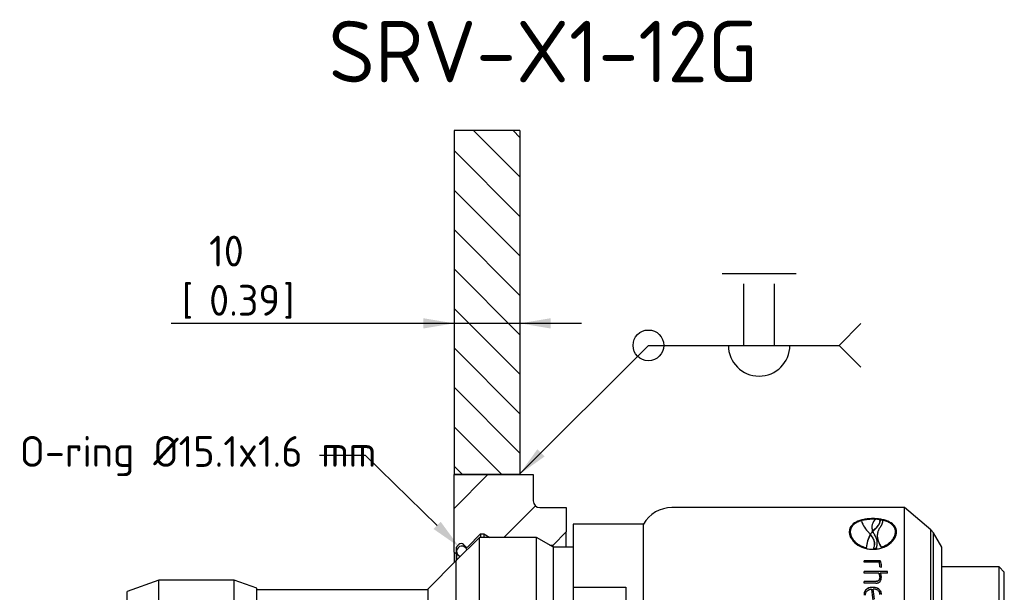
# Paper-space layout 'Sheet1' of a CAD drawing. Header units: millimetres. Extents: x 0 to 296, y -83 to 181.
# Tile 3 of 4: x 13 to 125, y 116 to 181. Entities that reach past the tile are written whole.
import ezdxf
from ezdxf import colors
from ezdxf.entities.mleader import LeaderData, LeaderLine
from ezdxf.enums import TextEntityAlignment as Align
from ezdxf.math import Vec2, Vec3

# ---------------------------------------------------------------- set-up
doc = ezdxf.new("R2010")
doc.units = ezdxf.units.MM
for name, color, linetype in [('Default', 7, 'Continuous'), ('G0.5-ORING', 7, 'Continuous'), ('HAW-12G-OTK_GEN-', 7, 'Continuous'), ('SRV-X1-12G', 7, 'Continuous'), ('TANKWALL', 7, 'Continuous')]:
    doc.layers.add(name, color=color, linetype=linetype)
doc.styles.add('SEACAD_Solid_Edge_ISO', font='seiso.ttf')
doc.dimstyles.new('Rheonics_Publish', dxfattribs={"dimtxt": 3.5, "dimasz": 3.5, "dimexe": 1.75, "dimexo": 0, "dimgap": 0.875, "dimtad": 1, "dimdec": 1, "dimlfac": 0.5, "dimdsep": 46, "dimtxsty": 'SEACAD_Solid_Edge_ISO', "dimblk1": '_SE_FILLED', "dimblk2": '_SE_FILLED', "dimsah": 1, "dimcen": 1.75, "dimazin": 0, "dimtfac": 0.5, "dimtdec": 3, "dimtmove": 0, "dimatfit": 3, "dimfxl": 1, "dimarcsym": 0})

# ---------------------------------------------------------------- blocks, each defined once
blk = doc.blocks.new('SE21')
at = {"layer": 'G0.5-ORING', "linetype": 'Continuous'}
h = blk.add_hatch(dxfattribs=at)
h.set_pattern_fill('LINE', scale=2, angle=135, style=0)
edge = h.paths.add_edge_path()
edge.add_arc((63.59, 120.68), 0.6, 16.4672, 39.5791)
edge.add_arc((63.59, 120.68), 0.6, 39.5791, 70.8038)
edge.add_arc((63.59, 120.68), 0.6, 70.8038, 90)
edge.add_arc((63.59, 120.68), 0.6, 90, 123.7162)
edge.add_arc((63.59, 120.68), 0.6, 123.7162, 155.3172)
edge.add_arc((63.59, 120.68), 0.6, 155.3172, 180)
edge.add_arc((63.59, 120.68), 0.6, 180, 253.5328)
edge.add_line((63.42, 120.1), (63.79, 120.47))
edge.add_line((63.79, 120.47), (64.05, 120.73))
edge.add_line((64.05, 120.73), (64.16, 120.85))
at = {"layer": 'HAW-12G-OTK_GEN-', "linetype": 'Continuous'}
h = blk.add_hatch(dxfattribs=at)
h.set_pattern_fill('LINE', scale=2, angle=45, style=0)
edge = h.paths.add_edge_path()
edge.add_line((73.98, 121.4), (75.48, 122.9))
edge.add_line((75.48, 122.9), (75.48, 125.67))
edge.add_line((75.48, 125.67), (72.46, 125.67))
edge.add_arc((72.46, 126.42), 0.75, 180, 270, ccw=False)
edge.add_line((71.71, 126.42), (71.71, 129.42))
edge.add_line((71.71, 129.42), (70.21, 129.42))
edge.add_line((70.21, 129.42), (62.71, 129.42))
edge.add_line((62.71, 129.42), (62.71, 120.6))
edge.add_arc((62.82, 120.6), 0.113, 180, 360)
edge.add_line((62.93, 120.6), (62.93, 120.98))
edge.add_arc((63.31, 120.98), 0.375, 135, 180, ccw=False)
edge.add_line((63.04, 121.25), (63.26, 121.46))
edge.add_arc((63.52, 121.2), 0.375, 45, 135, ccw=False)
edge.add_line((63.79, 121.46), (64.05, 121.2))
edge.add_arc((64.16, 121.3), 0.15, 225, 315)
edge.add_line((64.26, 121.2), (65.73, 122.67))
edge.add_line((65.73, 122.67), (66.11, 122.67))
edge.add_line((66.11, 122.67), (66.79, 122.27))
edge.add_line((66.79, 122.27), (72.09, 122.27))
edge.add_line((72.09, 122.27), (73.6, 121.4))
edge.add_line((73.6, 121.4), (73.98, 121.4))
at = {"layer": 'TANKWALL', "linetype": 'Continuous'}
h = blk.add_hatch(dxfattribs=at)
h.set_pattern_fill('LINE', angle=135, style=0)
h.paths.add_polyline_path([(70.21, 168.56), (62.71, 168.56), (62.71, 129.42), (70.21, 129.42)])
at = {"layer": 'G0.5-ORING', "color": 7, "linetype": 'Continuous'}
blk.add_line((62.99, 120.68), (62.99, 119.67), dxfattribs=at)
blk.add_arc((63.59, 120.68), 0.6, 16.4672, 253.5328, dxfattribs=at)
at = {"layer": 'HAW-12G-OTK_GEN-', "color": 7, "linetype": 'Continuous'}
for p, q in [((62.71, 129.42), (71.71, 129.42)), ((62.71, 120.6), (62.71, 129.42)), ((71.71, 129.42), (71.71, 126.42)), ((72.46, 125.67), (75.48, 125.67)), ((75.48, 125.67), (75.48, 122.9)), ((64.26, 121.2), (65.73, 122.67)), ((65.73, 122.67), (65.73, 122.27)), ((65.73, 122.67), (66.11, 122.67)), ((66.11, 122.67), (66.11, 122.27)), ((66.11, 122.67), (66.79, 122.27)), ((73.98, 121.4), (75.48, 122.9)), ((75.48, 121.17), (75.48, 122.9)), ((63.04, 121.25), (63.26, 121.46)), ((63.79, 121.46), (64.05, 121.2)), ((73.6, 121.4), (73.98, 121.4)), ((73.98, 121.18), (73.98, 121.4)), ((62.71, 120.6), (62.71, 119.4)), ((62.93, 120.98), (62.93, 120.6)), ((62.93, 120.6), (62.93, 119.62))]:
    blk.add_line(p, q, dxfattribs=at)
for centre, radius, start, end in [((72.46, 126.42), 0.75, 180, 270), ((63.31, 120.98), 0.375, 135, 180), ((63.52, 121.2), 0.375, 45, 135), ((64.16, 121.3), 0.15, 225, 315), ((62.82, 120.6), 0.113, 180, 0)]:
    blk.add_arc(centre, radius, start, end, dxfattribs=at)
at = {"layer": 'SRV-X1-12G', "color": 7, "linetype": 'Continuous'}
for p, q in [((113.98, 125.67), (87.51, 125.67)), ((113.98, 103.17), (113.98, 125.67)), ((116.98, 123.15), (113.98, 125.67)), ((110.38, 124.34), (110.38, 124.41)), ((76.26, 123.79), (76.26, 116.6)), ((84.26, 123.79), (76.26, 123.79)), ((84.26, 105.04), (84.26, 123.79)), ((110.27, 123.5), (110.27, 123.45)), ((111.19, 124.06), (111.2, 124.16)), ((111.47, 124.17), (111.47, 124.24)), ((65.59, 122.27), (62.94, 119.63)), ((65.59, 106.56), (65.59, 122.27)), ((72.09, 122.27), (65.59, 122.27)), ((72.09, 106.56), (72.09, 122.27)), ((74.01, 121.17), (72.09, 122.27)), ((107.81, 122.85), (107.81, 122.9)), ((110.09, 122.63), (110.09, 122.61)), ((110.09, 122.57), (110.1, 122.62)), ((110.09, 122.55), (110.09, 122.61)), ((110.35, 122.97), (110.36, 122.99)), ((110.37, 122.94), (110.37, 122.99)), ((110.37, 122.99), (110.37, 122.95)), ((110.56, 123.13), (110.56, 123.18)), ((110.88, 122.49), (110.88, 122.44)), ((112.96, 122.85), (112.96, 122.9)), ((116.98, 105.68), (116.98, 123.15)), ((117.27, 122.8), (116.98, 123.15)), ((117.27, 106.03), (117.27, 122.8)), ((118.22, 121.17), (117.27, 122.8)), ((74.01, 107.67), (74.01, 121.17)), ((76.26, 121.17), (74.01, 121.17)), ((109.64, 121.05), (109.64, 121.1)), ((110.87, 121.48), (110.87, 121.54)), ((111.37, 121.12), (111.37, 121.17)), ((118.22, 107.67), (118.22, 121.17)), ((110.47, 120.95), (110.47, 121.01)), ((110.76, 120.97), (110.76, 121.03)), ((62.94, 119.63), (59.75, 116.44)), ((62.94, 109.2), (62.94, 119.63)), ((62.94, 109.2), (62.94, 119.63)), ((62.94, 119.63), (62.94, 119.63)), ((111.22, 119.62), (109.4, 119.62)), ((109.4, 119.44), (109.4, 119.62)), ((111.22, 119.59), (109.4, 119.59)), ((111.1, 119.44), (109.4, 119.44)), ((111.16, 118.92), (111.34, 118.88)), ((111.17, 119.02), (111.17, 119.05)), ((111.22, 119.59), (111.22, 119.62)), ((124.74, 118.92), (118.22, 118.92)), ((124.74, 109.92), (124.74, 118.92)), ((125.34, 118.32), (124.74, 118.92)), ((109.4, 118.21), (109.4, 118.4)), ((112.03, 118.4), (109.4, 118.4)), ((112.03, 118.38), (109.4, 118.38)), ((111.04, 118.21), (109.4, 118.21)), ((111.17, 117.75), (111.17, 117.78)), ((112.03, 118.21), (111.22, 118.21)), ((111.22, 118.18), (111.22, 118.21)), ((112.03, 118.21), (112.03, 118.4)), ((125.34, 110.52), (125.34, 118.32)), ((29.1, 117.42), (25.49, 116.1)), ((29.1, 111.41), (29.1, 117.42)), ((37.67, 117.42), (29.1, 117.42)), ((37.67, 111.41), (37.67, 117.42)), ((40.25, 116.48), (37.67, 117.42)), ((76.26, 116.6), (82.26, 116.6)), ((76.26, 116.6), (76.26, 111.35)), ((82.26, 116.6), (82.26, 111.35)), ((109.4, 117.06), (109.4, 117.27)), ((110.71, 117.27), (109.4, 117.27)), ((110.71, 117.25), (109.4, 117.25)), ((110.72, 117.06), (109.4, 117.06)), ((110.36, 116.58), (110.36, 116.59)), ((110.71, 117.25), (110.71, 117.27)), ((25.49, 112.73), (25.49, 116.1)), ((40.25, 112.35), (40.25, 116.48)), ((59.75, 116.3), (40.25, 116.3)), ((59.75, 112.39), (59.75, 116.44))]:
    blk.add_line(p, q, dxfattribs=at)
for centre, radius, start, end in [((87.51, 121.92), 3.75, 90, 150), ((112.22, 125.19), 3.31, 197.7423, 226.5065), ((111.46, 123.43), 1.19, 129.3533, 201.8619), ((111.45, 123.37), 1.18, 176.3503, 200.5132), ((110.41, 119.27), 5.08, 81.2844, 86.6873), ((112.96, 120.93), 3.33, 149.6497, 177.0474), ((112.94, 120.88), 3.31, 149.5392, 176.9468), ((107.46, 120.33), 3.49, 41.2184, 44.6864), ((112.45, 121.15), 2.78, 139.0587, 147.911), ((112.47, 121.16), 2.79, 133.3983, 138.8618), ((112.47, 121.1), 2.79, 133.3913, 138.8609), ((112.25, 123.67), 2.01, 201.1098, 212.9054), ((109.24, 121.62), 1.63, 338.8649, 36.0131), ((109.24, 121.56), 1.63, 338.835, 357.002), ((110.38, 124.12), 3.11, 271.548, 276.9241), ((110.38, 124.06), 3.1, 271.5504, 276.9347), ((110.22, 119.07), 0.948, 359.0671, 22.8615), ((110.42, 119.05), 0.747, 350.2577, 0.2364), ((110.43, 119.02), 0.737, 352.4828, 0.2376), ((110.02, 119.05), 1.33, 359.3063, 25.6395), ((110.06, 119.02), 1.29, 359.0057, 26.1023), ((110.33, 117.77), 0.839, 0.6236, 31.5557), ((110.5, 117.77), 0.847, 358.9484, 31.4146), ((110.39, 117.71), 0.953, 0.9904, 29.5724), ((-533.2, 19.69), 650.67, 8.42863, 8.54695), ((-500.01, 26.76), 616.96, 8.24706, 8.35418), ((-492.07, 27.32), 609.02, 8.30164, 8.40945)]:
    blk.add_arc(centre, radius, start, end, dxfattribs=at)
for points, knots in [([(110.38, 124.41), (110.26, 124.41), (110.18, 124.41), (110.1, 124.4), (110.08, 124.4), (110.03, 124.4), (110.01, 124.4), (109.95, 124.39), (109.9, 124.39), (109.68, 124.37), (109.51, 124.35), (109.03, 124.25), (108.73, 124.15), (108.23, 123.89), (108.03, 123.73), (107.83, 123.45), (107.78, 123.35), (107.73, 123.18), (107.71, 123.13), (107.71, 123.06), (107.7, 123.05), (107.7, 123.03), (107.7, 123.02), (107.7, 122.98), (107.7, 122.94), (107.69, 122.9)], [0, 0, 0, 0, 0.0625, 0.0625, 0.078125, 0.078125, 0.09375, 0.09375, 0.125, 0.125, 0.25, 0.25, 0.5, 0.5, 0.75, 0.75, 0.875, 0.875, 0.9375, 0.9375, 0.953125, 0.953125, 0.96875, 0.96875, 1, 1, 1, 1]), ([(113.07, 122.9), (113.07, 122.98), (113.06, 123.04), (113.06, 123.08), (113.05, 123.1), (113.05, 123.13), (113.04, 123.14), (113.03, 123.18), (113.03, 123.21), (112.98, 123.35), (112.93, 123.45), (112.73, 123.73), (112.53, 123.89), (112.03, 124.15), (111.74, 124.25), (111.25, 124.35), (111.08, 124.37), (110.82, 124.39), (110.73, 124.4), (110.62, 124.4), (110.61, 124.4), (110.58, 124.41), (110.56, 124.41), (110.49, 124.41), (110.44, 124.41), (110.38, 124.41)], [0, 0, 0, 0, 0.0625, 0.0625, 0.078125, 0.078125, 0.09375, 0.09375, 0.125, 0.125, 0.25, 0.25, 0.5, 0.5, 0.75, 0.75, 0.875, 0.875, 0.9375, 0.9375, 0.953125, 0.953125, 0.96875, 0.96875, 1, 1, 1, 1]), ([(108.99, 124.16), (108.98, 124.16), (108.92, 124.14), (108.82, 124.11), (108.71, 124.06), (108.59, 124.01), (108.45, 123.94), (108.28, 123.85), (108.11, 123.72), (107.96, 123.57), (107.85, 123.41), (107.77, 123.24), (107.71, 123.05), (107.7, 122.92), (107.69, 122.85)], [0.3475577, 0.3475577, 0.3475577, 0.3475577, 0.3593861, 0.3941969, 0.4292428, 0.4646327, 0.5004722, 0.5718443, 0.6417228, 0.710999, 0.7805876, 0.8513908, 0.924266, 1, 1, 1, 1]), ([(109.07, 124.18), (109.02, 124.17), (108.93, 124.14), (108.79, 124.09), (108.67, 124.03), (108.55, 123.98), (108.45, 123.92), (108.35, 123.86), (108.26, 123.79), (108.17, 123.72), (108.1, 123.65), (108.03, 123.57), (107.98, 123.49), (107.93, 123.4), (107.89, 123.31), (107.85, 123.22), (107.83, 123.12), (107.81, 123.01), (107.81, 122.94), (107.81, 122.9)], [0, 0, 0, 0, 0.063266, 0.124964, 0.185265, 0.244357, 0.302436, 0.359709, 0.416393, 0.472711, 0.528891, 0.585162, 0.641752, 0.698885, 0.756779, 0.815644, 0.875679, 0.937073, 1, 1, 1, 1]), ([(110.38, 124.34), (110.33, 124.34), (110.22, 124.34), (110.06, 124.33), (109.91, 124.32), (109.76, 124.31), (109.61, 124.29), (109.47, 124.27), (109.34, 124.24), (109.2, 124.22), (109.11, 124.19), (109.07, 124.18), (109.06, 124.18)], [0, 0, 0, 0, 0.0384295, 0.0760487, 0.1129456, 0.1492137, 0.184951, 0.2202605, 0.2552484, 0.2900242, 0.3246993, 0.3269694, 0.3269694, 0.3269694, 0.3269694]), ([(111.18, 124.3), (111.19, 124.27), (111.2, 124.22), (111.2, 124.13), (111.18, 124.04), (111.15, 123.95), (111.11, 123.86), (111.06, 123.77), (111, 123.67), (110.92, 123.57), (110.84, 123.48), (110.76, 123.38), (110.66, 123.28), (110.59, 123.22), (110.56, 123.18)], [0, 0, 0, 0, 0.078305, 0.157513, 0.237635, 0.318698, 0.400755, 0.483772, 0.567633, 0.652349, 0.737955, 0.824426, 0.911755, 1, 1, 1, 1]), ([(110.56, 123.13), (110.59, 123.16), (110.67, 123.24), (110.77, 123.34), (110.87, 123.45), (110.95, 123.55), (111.02, 123.66), (111.09, 123.76), (111.14, 123.86), (111.17, 123.96), (111.19, 124.06), (111.2, 124.15), (111.18, 124.21), (111.18, 124.24)], [0, 0, 0, 0, 0.096216, 0.191349, 0.285464, 0.37854, 0.470565, 0.561599, 0.651555, 0.74033, 0.82797, 0.914525, 1, 1, 1, 1]), ([(111.17, 123.37), (111.15, 123.34), (111.1, 123.27), (111.05, 123.17), (111, 123.06), (110.96, 122.96), (110.93, 122.85), (110.9, 122.74), (110.89, 122.62), (110.88, 122.51), (110.88, 122.39), (110.89, 122.28), (110.91, 122.16), (110.94, 122.04), (110.97, 121.92), (111.02, 121.8), (111.07, 121.67), (111.13, 121.55), (111.2, 121.42), (111.28, 121.29), (111.34, 121.21), (111.37, 121.17)], [0, 0, 0, 0, 0.055326, 0.109659, 0.163106, 0.215782, 0.267807, 0.319303, 0.3704, 0.421227, 0.471918, 0.522606, 0.573425, 0.624508, 0.675985, 0.727986, 0.780633, 0.834046, 0.88834, 0.943624, 1, 1, 1, 1]), ([(111.47, 124.24), (111.48, 124.22), (111.48, 124.17), (111.48, 124.1), (111.48, 124.03), (111.46, 123.96), (111.44, 123.88), (111.41, 123.8), (111.38, 123.72), (111.34, 123.64), (111.29, 123.55), (111.23, 123.46), (111.19, 123.4), (111.17, 123.37)], [0, 0, 0, 0, 0.083879, 0.168571, 0.254291, 0.341247, 0.429639, 0.519654, 0.611472, 0.705262, 0.801183, 0.899383, 1, 1, 1, 1]), ([(111.48, 124.23), (111.41, 124.25), (111.32, 124.26), (111.22, 124.28), (111.18, 124.29)], [0.73213641, 0.73213641, 0.73213641, 0.73213641, 0.78014205, 0.80650083, 0.80650083, 0.80650083, 0.80650083]), ([(112.96, 122.9), (112.95, 122.94), (112.95, 123), (112.94, 123.1), (112.91, 123.19), (112.89, 123.28), (112.85, 123.37), (112.81, 123.45), (112.75, 123.53), (112.69, 123.6), (112.63, 123.67), (112.53, 123.77), (112.39, 123.87), (112.2, 123.99), (111.98, 124.08), (111.74, 124.17), (111.56, 124.22), (111.47, 124.24)], [0, 0, 0, 0, 0.052634, 0.104298, 0.155126, 0.20526, 0.254849, 0.304043, 0.353, 0.401879, 0.450839, 0.500038, 0.598056, 0.695834, 0.794621, 0.895631, 1, 1, 1, 1]), ([(111.47, 124.17), (111.48, 124.13), (111.49, 124.1), (111.49, 124.07), (111.49, 124.07), (111.49, 124.06)], [0, 0, 0, 0, 0.1249999, 0.1249999, 0.1443285, 0.1443285, 0.1443285, 0.1443285]), ([(113.07, 122.85), (113.07, 122.88), (113.06, 122.95), (113.05, 123.05), (113.02, 123.15), (112.99, 123.24), (112.95, 123.33), (112.91, 123.41), (112.86, 123.49), (112.8, 123.57), (112.73, 123.65), (112.65, 123.72), (112.57, 123.78), (112.48, 123.85), (112.38, 123.91), (112.24, 123.98), (112.06, 124.07), (111.88, 124.13), (111.79, 124.16), (111.77, 124.16)], [0, 0, 0, 0, 0.0383432, 0.0758773, 0.1126931, 0.1488872, 0.1845609, 0.2198202, 0.2547747, 0.2895371, 0.3242219, 0.3589442, 0.393819, 0.4289595, 0.4644766, 0.5004777, 0.5715583, 0.6412765, 0.6532056, 0.6532056, 0.6532056, 0.6532056]), ([(107.69, 122.9), (107.7, 122.83), (107.7, 122.77), (107.71, 122.72), (107.71, 122.7), (107.72, 122.67), (107.72, 122.66), (107.73, 122.61), (107.74, 122.58), (107.78, 122.43), (107.83, 122.31), (108.03, 121.96), (108.23, 121.74), (108.73, 121.35), (109.03, 121.19), (109.52, 121.03), (109.68, 120.99), (109.94, 120.94), (110.03, 120.93), (110.14, 120.93), (110.15, 120.92), (110.19, 120.92), (110.21, 120.92), (110.27, 120.92), (110.32, 120.92), (110.38, 120.92)], [0, 0, 0, 0, 0.0625, 0.0625, 0.078125, 0.078125, 0.09375, 0.09375, 0.125, 0.125, 0.25, 0.25, 0.5, 0.5, 0.75, 0.75, 0.875, 0.875, 0.9375, 0.9375, 0.953125, 0.953125, 0.96875, 0.96875, 1, 1, 1, 1]), ([(107.81, 122.9), (107.81, 122.87), (107.81, 122.8), (107.83, 122.7), (107.85, 122.59), (107.88, 122.49), (107.92, 122.39), (107.97, 122.29), (108.02, 122.19), (108.08, 122.1), (108.15, 122), (108.23, 121.91), (108.34, 121.8), (108.48, 121.66), (108.68, 121.52), (108.89, 121.39), (109.12, 121.27), (109.37, 121.17), (109.55, 121.12), (109.64, 121.1)], [0, 0, 0, 0, 0.048251, 0.095539, 0.141993, 0.187746, 0.232939, 0.277717, 0.32223, 0.366631, 0.411073, 0.45571, 0.500692, 0.582965, 0.664405, 0.745931, 0.82846, 0.912874, 1, 1, 1, 1]), ([(107.81, 122.85), (107.81, 122.79), (107.81, 122.74), (107.82, 122.7), (107.82, 122.69), (107.82, 122.67), (107.82, 122.66), (107.83, 122.62), (107.83, 122.6), (107.86, 122.48), (107.89, 122.39), (108.02, 122.12), (108.15, 121.94), (108.48, 121.61), (108.67, 121.46), (109.01, 121.27), (109.13, 121.22), (109.32, 121.15), (109.38, 121.13), (109.46, 121.1), (109.46, 121.1), (109.49, 121.09), (109.51, 121.09), (109.55, 121.07), (109.59, 121.06), (109.64, 121.05)], [0, 0, 0, 0, 0.0625, 0.0625, 0.078125, 0.078125, 0.09375, 0.09375, 0.125, 0.125, 0.25, 0.25, 0.5, 0.5, 0.75, 0.75, 0.875, 0.875, 0.9375, 0.9375, 0.953125, 0.953125, 0.96875, 0.96875, 1, 1, 1, 1]), ([(110.09, 122.57), (110.16, 122.49), (110.28, 122.33), (110.43, 122.08), (110.53, 121.82), (110.57, 121.61), (110.58, 121.48), (110.58, 121.44)], [0, 0, 0, 0, 0.1758872, 0.3427689, 0.500478, 0.6566241, 0.7243376, 0.7243376, 0.7243376, 0.7243376]), ([(110.47, 121.01), (110.49, 121.07), (110.54, 121.2), (110.57, 121.38), (110.58, 121.55), (110.56, 121.72), (110.51, 121.96), (110.37, 122.27), (110.19, 122.5), (110.1, 122.62)], [0, 0, 0, 0, 0.107441, 0.211005, 0.310978, 0.407298, 0.499724, 0.73946, 1, 1, 1, 1]), ([(110.38, 120.92), (110.44, 120.92), (110.49, 120.92), (110.56, 120.92), (110.58, 120.92), (110.61, 120.92), (110.62, 120.93), (110.73, 120.93), (110.82, 120.94), (111.08, 120.99), (111.25, 121.03), (111.74, 121.19), (112.03, 121.35), (112.53, 121.74), (112.73, 121.96), (112.93, 122.31), (112.98, 122.43), (113.03, 122.58), (113.03, 122.61), (113.04, 122.66), (113.05, 122.67), (113.05, 122.7), (113.06, 122.72), (113.06, 122.77), (113.07, 122.83), (113.07, 122.9)], [0, 0, 0, 0, 0.03125, 0.03125, 0.046875, 0.046875, 0.0625, 0.0625, 0.125, 0.125, 0.25, 0.25, 0.5, 0.5, 0.75, 0.75, 0.875, 0.875, 0.90625, 0.90625, 0.921875, 0.921875, 0.9375, 0.9375, 1, 1, 1, 1]), ([(110.88, 122.44), (110.88, 122.39), (110.89, 122.33), (110.93, 121.9), (111.1, 121.49), (111.37, 121.12)], [0.4279133, 0.4279133, 0.4279133, 0.4279133, 0.5, 0.5, 1, 1, 1, 1]), ([(111.37, 121.17), (111.42, 121.18), (111.51, 121.22), (111.65, 121.28), (111.78, 121.34), (111.91, 121.41), (112.03, 121.48), (112.14, 121.56), (112.24, 121.64), (112.34, 121.72), (112.44, 121.81), (112.55, 121.93), (112.68, 122.09), (112.8, 122.29), (112.88, 122.49), (112.94, 122.7), (112.95, 122.83), (112.96, 122.9)], [0, 0, 0, 0, 0.052747, 0.104475, 0.155327, 0.205456, 0.25502, 0.304183, 0.353114, 0.401983, 0.450961, 0.500219, 0.598501, 0.696275, 0.794909, 0.895735, 1, 1, 1, 1]), ([(111.37, 121.12), (111.44, 121.15), (111.5, 121.17), (111.55, 121.19), (111.57, 121.19), (111.59, 121.21), (111.61, 121.21), (111.65, 121.23), (111.68, 121.24), (111.82, 121.31), (111.92, 121.36), (112.21, 121.55), (112.38, 121.69), (112.66, 122.01), (112.77, 122.17), (112.88, 122.43), (112.91, 122.51), (112.94, 122.64), (112.95, 122.68), (112.95, 122.73), (112.95, 122.74), (112.95, 122.75), (112.95, 122.76), (112.95, 122.8), (112.96, 122.82), (112.96, 122.85)], [0, 0, 0, 0, 0.0625, 0.0625, 0.078125, 0.078125, 0.09375, 0.09375, 0.125, 0.125, 0.25, 0.25, 0.5, 0.5, 0.75, 0.75, 0.875, 0.875, 0.9375, 0.9375, 0.953125, 0.953125, 0.96875, 0.96875, 1, 1, 1, 1]), ([(111.34, 118.88), (111.34, 118.87), (111.34, 118.89), (111.34, 118.9), (111.34, 118.91), (111.35, 118.92), (111.35, 118.94), (111.35, 118.97), (111.35, 119), (111.35, 119.03)], [0, 0, 0, 0, 0.125, 0.125, 0.25, 0.25, 0.5, 0.5, 1, 1, 1, 1]), ([(111.17, 117.78), (111.17, 117.71), (111.16, 117.65), (111.13, 117.53), (111.1, 117.46), (111.02, 117.36), (110.97, 117.33), (110.84, 117.28), (110.78, 117.27), (110.71, 117.27)], [0, 0, 0, 0, 0.25, 0.25, 0.5, 0.5, 0.75, 0.75, 1, 1, 1, 1]), ([(111.17, 117.75), (111.17, 117.72), (111.16, 117.66), (111.15, 117.58), (111.13, 117.5), (111.09, 117.44), (111.05, 117.38), (111, 117.33), (110.94, 117.3), (110.87, 117.27), (110.79, 117.25), (110.74, 117.25), (110.71, 117.25)], [0, 0, 0, 0, 0.123999, 0.2366, 0.339342, 0.43425, 0.523877, 0.611245, 0.699603, 0.792099, 0.891487, 1, 1, 1, 1]), ([(110.72, 117.06), (110.77, 117.07), (110.81, 117.07), (110.9, 117.08), (110.94, 117.09), (111.06, 117.14), (111.14, 117.19), (111.25, 117.33), (111.29, 117.4), (111.33, 117.54), (111.33, 117.58), (111.34, 117.64), (111.34, 117.66), (111.34, 117.7), (111.34, 117.72), (111.34, 117.75)], [0, 0, 0, 0, 0.125008, 0.125008, 0.250016, 0.250016, 0.500032, 0.500032, 0.750048, 0.750048, 0.875056, 0.875056, 0.937559, 0.937559, 1, 1, 1, 1]), ([(110.36, 116.59), (110.32, 116.59), (110.29, 116.59), (110.26, 116.59), (110.23, 116.59), (110.2, 116.58), (110.19, 116.58), (110.11, 116.57), (110.04, 116.56), (109.93, 116.53), (109.86, 116.51), (109.75, 116.45), (109.7, 116.42), (109.56, 116.3), (109.48, 116.2), (109.41, 116.02), (109.39, 115.96), (109.38, 115.87), (109.37, 115.84), (109.37, 115.78), (109.37, 115.76), (109.37, 115.71)], [0, 0, 0, 0, 0.0625, 0.0625, 0.09375, 0.09375, 0.125, 0.125, 0.25, 0.25, 0.375, 0.375, 0.5, 0.5, 0.749999, 0.749999, 0.874999, 0.874999, 0.937499, 0.937499, 1, 1, 1, 1]), ([(110.36, 116.58), (110.26, 116.57), (110.08, 116.56), (109.83, 116.49), (109.63, 116.36), (109.48, 116.19), (109.39, 115.96), (109.37, 115.79), (109.37, 115.7)], [0, 0, 0, 0, 0.195668, 0.36503, 0.517527, 0.66585, 0.820557, 1, 1, 1, 1]), ([(111.35, 115.79), (111.35, 115.86), (111.34, 115.91), (111.32, 116.03), (111.3, 116.09), (111.22, 116.24), (111.14, 116.33), (110.99, 116.44), (110.94, 116.46), (110.84, 116.51), (110.78, 116.53), (110.65, 116.56), (110.6, 116.57), (110.48, 116.59), (110.43, 116.59), (110.36, 116.59)], [0, 0, 0, 0, 0.125, 0.125, 0.25, 0.25, 0.5, 0.5, 0.625, 0.625, 0.75, 0.75, 0.875, 0.875, 1, 1, 1, 1]), ([(111.35, 115.78), (111.34, 115.85), (111.33, 115.97), (111.27, 116.14), (111.17, 116.28), (111.01, 116.43), (110.73, 116.55), (110.49, 116.57), (110.36, 116.58)], [0, 0, 0, 0, 0.133341, 0.256553, 0.376495, 0.50057, 0.728873, 1, 1, 1, 1]), ([(109.54, 115.71), (109.55, 115.89), (109.6, 116.08), (109.8, 116.27), (109.88, 116.31), (110.02, 116.36), (110.06, 116.37), (110.15, 116.38), (110.18, 116.39), (110.25, 116.39)], [0, 0, 0, 0, 0.5, 0.5, 0.75, 0.75, 0.875, 0.875, 1, 1, 1, 1]), ([(111.18, 115.79), (111.18, 115.84), (111.17, 115.93), (111.12, 116.06), (111.04, 116.17), (110.91, 116.29), (110.69, 116.38), (110.51, 116.39), (110.41, 116.4)], [0, 0, 0, 0, 0.128909, 0.250619, 0.372201, 0.500749, 0.722042, 1, 1, 1, 1])]:
    blk.add_open_spline(points, degree=3, knots=knots, dxfattribs=at)
blk.add_open_spline([(110.69, 124.33), (110.58, 124.34), (110.48, 124.34), (110.38, 124.34)], degree=3, dxfattribs=at)
at = {"layer": 'TANKWALL', "color": 7, "linetype": 'Continuous'}
for p, q in [((62.71, 168.56), (62.71, 129.42)), ((70.21, 168.56), (70.21, 129.42)), ((70.21, 129.42), (62.71, 129.42))]:
    blk.add_line(p, q, dxfattribs=at)
blk = doc.blocks.new('SE25')
at = {"layer": 'Default', "color": 7, "linetype": 'Continuous'}
blk.add_line((70.21, 168.56), (62.71, 168.56), dxfattribs=at)
blk = doc.blocks.new('SEANNOT_GROUP15')
at = {"layer": 'Default', "linetype": 'Continuous'}
blk.add_hatch(color=7, dxfattribs=at).paths.add_polyline_path([(72.19, 132.3), (70.12, 129.42), (73.01, 131.48)])
at = {"layer": 'Default', "color": 7, "linetype": 'Continuous'}
for p, q in [((93.23, 152.29), (101.63, 152.29)), ((95.68, 144.12), (95.68, 151.12)), ((99.18, 144.12), (99.18, 151.12)), ((84.83, 144.12), (90.08, 144.12)), ((84.83, 144.12), (106.53, 144.12))]:
    blk.add_line(p, q, dxfattribs=at)
for points in [[(109.01, 141.65), (106.53, 144.12), (106.53, 144.12), (109.01, 146.6)], [(84.83, 144.12), (70.12, 129.42)]]:
    blk.add_lwpolyline(points, dxfattribs=at)
blk.add_circle((84.83, 144.12), 1.75, dxfattribs=at)
blk.add_arc((97.43, 144.12), 3.5, 180, 0, dxfattribs=at)
blk = doc.blocks.new('DMBLK26')
at = {"layer": 'Default', "linetype": 'Continuous', "transparency": 16777216}
for points in [[(59.21, 147.21), (59.21, 146.04), (62.71, 146.63)], [(73.71, 147.21), (70.21, 146.63), (73.71, 146.04)]]:
    blk.add_hatch(color=7, dxfattribs=at).paths.add_polyline_path(points)
at = {"layer": 'Default', "color": 7, "linetype": 'Continuous', "transparency": 16777216}
blk.add_line((77.21, 146.63), (30.49, 146.63), dxfattribs=at)
at = {"layer": 'Default', "color": 7, "linetype": 'Continuous', "transparency": 16777216, "style": 'SEACAD_Solid_Edge_ISO'}
for s, p in [('10', (34.82, 156.6)), ('[', (31.71, 151)), ('0.39', (34.82, 151)), (']', (43.25, 151))]:
    blk.add_text(s, height=3.5, dxfattribs=at).set_placement(p, align=Align.TOP_LEFT)
blk = doc.blocks.new('_SE_FILLED')
at = {"color": 0}
blk.add_line((0, 0), (-1, 0), dxfattribs=at)
blk.add_solid([(0, 0), (-1, -0.1665), (-1, 0.1665), (0, 0)], dxfattribs=at)

psp = doc.layouts.new('Sheet1')

# ---------------------------------------------------------------- block references
at = {"layer": 'Default'}
for name in ['SE21', 'SE25', 'SEANNOT_GROUP15']:
    psp.add_blockref(name, (0, 0), dxfattribs=at)

# ---------------------------------------------------------------- texts
at = {"layer": 'Default', "color": 7, "linetype": 'Continuous', "style": 'SEACAD_Solid_Edge_ISO'}
psp.add_text('SRV-X1-12G', height=7, dxfattribs=at).set_placement((48.42, 181.053), align=Align.TOP_LEFT)

# ---------------------------------------------------------------- dimensions: what is measured, and where the dimension line sits
at = {"layer": 'Default', "color": 7, "linetype": 'Continuous'}
dim = psp.add_linear_dim(base=(62.709, 146.627), p1=(70.209, 129.415), p2=(62.709, 129.415), text='\\A1;<>', dimstyle='Rheonics_Publish', override={"dimlfac": 1.333333, "dimpost": '\\X'}, dxfattribs=at)
dim.commit()
dim.dimension.update_dxf_attribs({"geometry": 'DMBLK26', "text_midpoint": (45.745, 146.627), "dimtype": 160})

# ---------------------------------------------------------------- leaders
ml = psp.add_multileader_mtext('Standard', dxfattribs=at)
ml.set_content('{\\pxsm0.9;\\fSolid Edge ISO|b0||i0||c0|p34;\\W1.;O-ring %%c15.1x1.6 mm\\P}', color=7)
ml.set_leader_properties()
ml.build(insert=Vec2(0, 0))
ml.multileader.update_dxf_attribs({"dogleg_length": 5.25, "arrow_head_size": 3.5})
ctx = ml.context
ctx.base_point, ctx.char_height, ctx.arrow_head_size, ctx.landing_gap_size = Vec3(12.04, 131.596), 3.5, 3.5, 1.225
notes = []
notes.append((ctx, [(0, (1, 1, 0), (52.626, 131.596), (-1, 0), 5.25, [(0, [(63.287, 121.196)], 0, [])])]))
ctx.mtext.insert = Vec3(13.265, 133.803)
for ctx, leaders in notes:
    for number, flags, end, landing, length, lines in leaders:
        leader = LeaderData()
        leader.index, (leader.has_last_leader_line, leader.has_dogleg_vector, leader.attachment_direction) = number, flags
        leader.last_leader_point, leader.dogleg_vector, leader.dogleg_length = Vec3(end), Vec3(landing), length
        for number, points, colour, breaks in lines:
            line = LeaderLine()
            line.index, line.vertices, line.color, line.breaks = number, Vec3.list(points), colors.encode_raw_color(colour), breaks
            leader.lines.append(line)
        ctx.leaders.append(leader)

doc.saveas('drawing.dxf')
